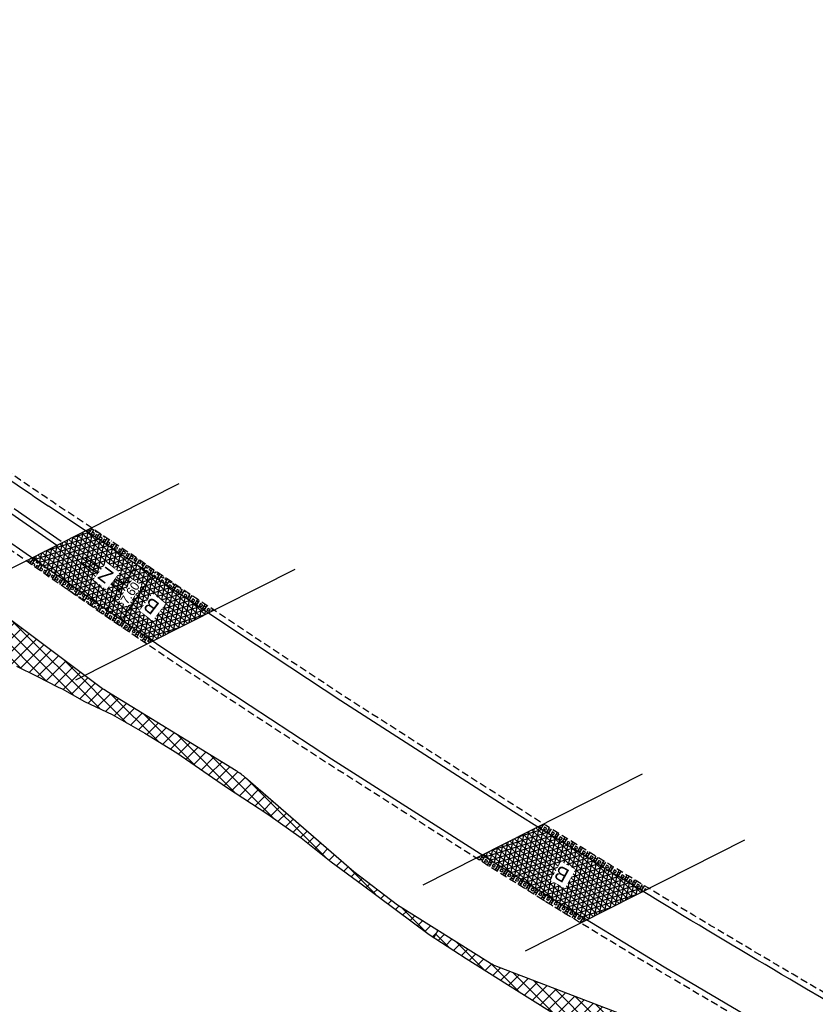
# Model space of a CAD drawing. Header units: metres. Extents: x 121793 to 127505, y 451003 to 453667.
# Tile 29 of 40: x 122279 to 122391, y 452458 to 452596. Entities that reach past the tile are written whole.
import ezdxf

# ---------------------------------------------------------------- set-up
doc = ezdxf.new("R2010")
doc.units = ezdxf.units.M
doc.header["$LTSCALE"] = 4
for name, pattern in [('DASHED2', [0.375, 0.25, -0.125]), ('ONTWERPAS', [3, 2, -0.5, 0, -0.5]), ('STIPPELFIJN', [0.375, 0.25, -0.125])]:
    doc.linetypes.add(name, pattern=pattern)
for name, color, linetype in [('A-NW-SCHEIDING-LIJN', 2, 'DASHED2'), ('WEG-AS-ONTWERP', 2, 'ONTWERPAS'), ('WEG-NW-ARCERING18', 1, 'Continuous'), ('WEG-NW-BERMVERHARDING', 1, 'Continuous'), ('WEG-NW-ONTGRAVEN WATERCOMPENSATIE', 1, 'Continuous'), ('WEG-NW-ONTGRAVEN WATERCOMPENSATIE KANT', 3, 'Continuous'), ('WEG-NW-VERHARDEBERM', 42, 'STIPPELFIJN'), ('WEG-NW-VERHARDING', 42, 'Continuous'), ('WEG-NW-VERHARDINGSTYPE', 2, 'Continuous'), ('WEG-XX-BEMATING25', 7, 'Continuous'), ('WEG-XX-HULPLIJNEN', 40, 'Continuous')]:
    doc.layers.add(name, color=color, linetype=linetype)
doc.styles.add('ontwerpbestand sloot WK$0$50MM-500', font='provutr.shx', dxfattribs={"height": 2.5})
doc.styles.add('ontwerpbestand sloot WK$0$DIMENSIE', font='provutr.shx')
doc.dimstyles.new('ontwerpbestand sloot WK$0$WVV500', dxfattribs={"dimtxt": 1.25, "dimasz": 1, "dimexe": 0, "dimexo": 2, "dimgap": 0.5, "dimtad": 1, "dimzin": 0, "dimdsep": 46, "dimtxsty": 'ontwerpbestand sloot WK$0$DIMENSIE', "dimcen": 0, "dimdle": 1.25, "dimclrd": 256, "dimclre": 256, "dimclrt": 256, "dimaunit": 2, "dimadec": 0, "dimazin": 0, "dimtfac": 1, "dimtdec": 3, "dimtix": 1, "dimtmove": 2, "dimatfit": 3, "dimfxl": 0, "dimtolj": 1, "dimtzin": 0, "dimarcsym": 0})

# ---------------------------------------------------------------- blocks, each defined once
blk = doc.blocks.new('*D115')
at = {"layer": 'Defpoints', "color": 0, "linetype": 'Continuous', "transparency": 16777216}
for p in [(122295.75, 452519.29), (122297.89, 452517.86), (122291.54, 452512.99)]:
    blk.add_point(p, dxfattribs=at)
at = {"layer": 'WEG-XX-BEMATING25', "linetype": 'Continuous', "lineweight": -2, "transparency": 16777216}
for p, q in [((122297.41, 452518.18), (122297.89, 452517.86)), ((122294.24, 452512.39), (122297.33, 452517.03)), ((122293.21, 452511.88), (122293.68, 452511.56))]:
    blk.add_line(p, q, dxfattribs=at)
at = {"layer": 'WEG-XX-BEMATING25', "linetype": 'Continuous', "transparency": 16777216}
for points in [[(122297.2, 452517.12), (122297.47, 452516.94), (122297.89, 452517.86)], [(122294.1, 452512.49), (122294.38, 452512.3), (122293.68, 452511.56)]]:
    blk.add_solid(points, dxfattribs=at)
at = {"layer": 'WEG-XX-BEMATING25', "linetype": 'Continuous', "transparency": 16777216, "insert": (122294.82, 452515.36), "char_height": 1.25, "attachment_point": 5, "rotation": 56.2764, "style": 'ontwerpbestand sloot WK$0$DIMENSIE', "bg_fill": 3, "box_fill_scale": 1.1, "bg_fill_color": 256, "bg_fill_true_color": 13158600, "bg_fill_transparency": 0}
blk.add_mtext('\\A1;7.60', dxfattribs=at)

msp = doc.modelspace()

# ---------------------------------------------------------------- hatches: boundary and pattern name
at = {"layer": 'WEG-NW-ARCERING18'}
h = msp.add_hatch(dxfattribs=at)
h.set_pattern_fill('NET3', color=256, scale=0.2, angle=-102.32055, style=0)
h.set_pattern_definition([(257.6794, (122281.0749, 452508.63294), (0.620375, -0.135497), []), (317.6794, (122281.0749, 452508.63294), (0.427531, 0.469512), []), (17.6794, (122281.0749, 452508.63294), (-0.192844, 0.605009), [])])
h.paths.add_polyline_path([(122297.706, 452517.895), (122295.748, 452519.292), (122288.579, 452524.078), (122281.075, 452520.285), (122291.543, 452512.992), (122293.214, 452511.843), (122297.97, 452508.633), (122305.721, 452512.55)])
h = msp.add_hatch(dxfattribs=at)
h.set_pattern_fill('NET3', color=256, scale=0.2, angle=-102.32055, style=0)
h.set_pattern_definition([(257.6794, (122344.0258, 452469.64303), (0.620375, -0.135497), []), (317.6794, (122344.0258, 452469.64303), (0.427531, 0.469512), []), (17.6794, (122344.0258, 452469.64303), (-0.192844, 0.60501), [])])
h.paths.add_polyline_path([(122352.573, 452482.14), (122351.784, 452482.641), (122344.026, 452478.72), (122345.324, 452477.892), (122353.599, 452472.711), (122358.634, 452469.643), (122366.506, 452473.621, -0.0020901)])
at = {"layer": 'WEG-NW-BERMVERHARDING'}
h = msp.add_hatch(dxfattribs=at)
h.set_pattern_fill('BOX', color=256, scale=0.05, angle=148.50565, style=0)
h.set_pattern_definition([(238.5056, (122288.5788, 452512.5503), (1.08292, -0.66347), []), (238.5056, (122288.3081, 452512.7161), (1.08292, -0.66347), []), (148.5056, (122288.5788, 452512.5503), (-0.66347, -1.08292), [-0.3175, 0.3175]), (148.5056, (122288.413, 452512.2795), (-0.66347, -1.08292), [-0.3175, 0.3175]), (148.5056, (122288.2471, 452512.0088), (-0.66347, -1.08292), [0.3175, -0.3175]), (148.5056, (122288.0812, 452511.7381), (-0.66347, -1.08292), [0.3175, -0.3175]), (238.5056, (122288.0374, 452512.882), (1.08292, -0.66347), [0.3175, -0.3175]), (238.5056, (122287.7666, 452513.0479), (1.08292, -0.66347), [0.3175, -0.3175])])
h.paths.add_polyline_path([(122296.202, 452519.951), (122296.053, 452520.05), (122295.616, 452519.38), (122295.748, 452519.292), (122297.706, 452517.895), (122305.721, 452512.55), (122306.541, 452512.965), (122298.16, 452518.554)])
h.paths.add_polyline_path([(122289.399, 452524.492), (122288.579, 452524.078), (122295.616, 452519.38), (122296.053, 452520.05)])
h = msp.add_hatch(dxfattribs=at)
h.set_pattern_fill('BOX', color=256, scale=0.05, angle=148.50565, style=0)
h.set_pattern_definition([(238.5056, (122280.2638, 452508.2197), (1.08292, -0.66347), []), (238.5056, (122279.9931, 452508.3855), (1.08292, -0.66347), []), (148.5056, (122280.2638, 452508.2197), (-0.66347, -1.08292), [-0.3175, 0.3175]), (148.5056, (122280.098, 452507.949), (-0.66347, -1.08292), [-0.3175, 0.3175]), (148.5056, (122279.9321, 452507.6782), (-0.66347, -1.08292), [0.3175, -0.3175]), (148.5056, (122279.7662, 452507.4075), (-0.66347, -1.08292), [0.3175, -0.3175]), (238.5056, (122279.7224, 452508.5514), (1.08292, -0.66347), [0.3175, -0.3175]), (238.5056, (122279.4516, 452508.7173), (1.08292, -0.66347), [0.3175, -0.3175])])
h.paths.add_polyline_path([(122281.075, 452520.285), (122280.264, 452519.875), (122291.087, 452512.334), (122292.763, 452511.182), (122297.152, 452508.22), (122297.97, 452508.633), (122293.214, 452511.843), (122291.543, 452512.992)])
h = msp.add_hatch(dxfattribs=at)
h.set_pattern_fill('BOX', color=256, scale=0.05, angle=148.505647, style=0)
h.paths.add_polyline_path([(122352.997, 452482.819), (122352.615, 452483.061), (122351.784, 452482.641), (122352.573, 452482.14, 0.0020901), (122366.506, 452473.621), (122367.348, 452474.047, -0.0021534)])
h = msp.add_hatch(dxfattribs=at)
h.set_pattern_fill('BOX', color=256, scale=0.05, angle=148.50565, style=0)
h.set_pattern_definition([(238.506, (122343.1957, 452469.2183), (1.08292, -0.66347), []), (238.506, (122342.925, 452469.3842), (1.08292, -0.66347), []), (148.506, (122343.1957, 452469.2183), (-0.66347, -1.08292), [-0.3175, 0.3175]), (148.506, (122343.0298, 452468.9476), (-0.66347, -1.08292), [-0.3175, 0.3175]), (148.506, (122342.864, 452468.6768), (-0.66347, -1.08292), [0.3175, -0.3175]), (148.506, (122342.6981, 452468.4061), (-0.66347, -1.08292), [0.3175, -0.3175]), (238.506, (122342.6542, 452469.55), (1.08292, -0.66347), [0.3175, -0.3175]), (238.506, (122342.3835, 452469.7159), (1.08292, -0.66347), [0.3175, -0.3175])])
h.paths.add_polyline_path([(122345.324, 452477.892), (122344.026, 452478.72), (122343.196, 452478.3), (122344.897, 452477.216), (122353.179, 452472.03), (122357.794, 452469.218), (122358.634, 452469.643), (122353.599, 452472.711)])
at = {"layer": 'WEG-NW-ONTGRAVEN WATERCOMPENSATIE'}
h = msp.add_hatch(dxfattribs=at)
h.set_pattern_fill('ANSI37', color=256, scale=0.4)
h.set_pattern_definition([(45, (122337.2539, 452392.5069), (-0.898026, 0.898026), []), (135, (122337.2539, 452392.5069), (-0.898026, -0.898026), [])])
h.paths.add_polyline_path([(122371.09, 452452.471, 0.0716837), (122364.858, 452455.94), (122346.082, 452463.113, -0.0488313), (122345.21, 452463.548), (122337.924, 452468.116), (122337.254, 452467.167), (122341.8, 452464.23), (122349.23, 452459.58), (122355.34, 452455.74), (122362.57, 452451.11), (122370.98, 452446.34), (122381.08, 452440.03), (122389.01, 452435.1), (122395.52, 452430.86), (122403.79, 452425.69), (122412.01, 452420.96), (122418.07, 452417.34), (122424.48, 452413.42), (122429.72, 452410.34), (122435.7, 452406.99), (122442.16, 452403.33), (122449.09, 452399.5), (122453.3, 452397.26), (122462.528, 452392.507), (122448.838, 452407.987, 0.1173026), (122445.053, 452410.651), (122429.108, 452417.013, -0.0651136), (122423.448, 452420.176), (122409.583, 452430.493, 0.0621963), (122407.427, 452431.714), (122390.612, 452438.651, -0.0650606), (122384.993, 452441.877)])

# ---------------------------------------------------------------- linework, layer by layer
at = {"layer": 'A-NW-SCHEIDING-LIJN'}
msp.add_line((122291.543, 452512.992), (122295.748, 452519.292), dxfattribs=at)
at = {"layer": 'WEG-AS-ONTWERP'}
for points in [[(122199.668, 452595.559), (122207.05, 452586.707, 0.0597068), (122241.663, 452554.038), (122268.664, 452534.05), (122293.926, 452516.55)], [(122196.708, 452593.02), (122203.627, 452584.722, 0.0597068), (122220.933, 452568.388), (122268.195, 452533.402), (122293.47, 452515.892)]]:
    msp.add_lwpolyline(points, format="xyb", dxfattribs=at)
at = {"layer": 'WEG-NW-ONTGRAVEN WATERCOMPENSATIE KANT', "flags": 128}
msp.add_lwpolyline([(122337.862, 452468.155), (122337.271, 452467.156)], dxfattribs=at)
at = {"layer": 'WEG-NW-VERHARDEBERM', "flags": 128}
for points in [[(122602.28, 452383.594), (122602.249, 452382.795), (122599.265, 452382.912), (122596.413, 452383.035), (122588.549, 452383.427), (122580.686, 452383.898), (122574.394, 452384.363), (122568.107, 452384.901), (122564.675, 452385.252), (122561.249, 452385.675), (122557.837, 452386.171), (122533.075, 452390.106), (122529.292, 452390.786, -0.0125882), (122514.98, 452393.997, -0.0318298), (122477.129, 452406.182, -0.0093342), (122457.919, 452414.406), (122451.66, 452417.277), (122445.444, 452420.245), (122436.607, 452424.594), (122429.915, 452427.942), (122423.259, 452431.374), (122417.21, 452434.662), (122393.433, 452448.077), (122385.123, 452452.857), (122369.088, 452462.336), (122353.179, 452472.03), (122344.897, 452477.216), (122322.563, 452491.454), (122311.155, 452498.905), (122299.799, 452506.433), (122292.763, 452511.182), (122291.087, 452512.334), (122265.746, 452529.99, -0.0107703), (122243.481, 452546.625), (122218.508, 452565.111, -0.0534901), (122201.122, 452580.354), (122201.711, 452580.896)], [(122616.306, 452391.759), (122616.284, 452392.559), (122606.646, 452392.293), (122604.473, 452392.233), (122600.831, 452392.231), (122597.45, 452392.229), (122589.459, 452392.587), (122581.462, 452393.045), (122575.268, 452393.483), (122569.077, 452393.996, -0.0165112), (122559.023, 452395.226), (122534.79, 452399.074), (122531.063, 452399.744, -0.0332239), (122493.631, 452409.761, -0.0181173), (122476.329, 452416.271, -0.0102284), (122455.69, 452425.408, -0.0085463), (122427.225, 452439.614), (122420.92, 452443.035), (122398.207, 452455.819), (122393.994, 452458.219), (122389.802, 452460.659, -0.0055008), (122352.997, 452482.819), (122348.852, 452485.448), (122324.712, 452500.953), (122312.917, 452508.713), (122298.16, 452518.554), (122296.202, 452519.951), (122283.858, 452528.191, -0.0067153), (122276.128, 452533.502), (122256.654, 452547.917), (122254.537, 452550.253), (122253.944, 452549.716)]]:
    msp.add_lwpolyline(points, format="xyb", dxfattribs=at)
at = {"layer": 'WEG-NW-VERHARDING'}
for p, q in [((122291.543, 452512.992), (122266.204, 452530.646)), ((122295.748, 452519.292), (122283.414, 452527.525))]:
    msp.add_line(p, q, dxfattribs=at)
msp.add_lwpolyline([(122600.831, 452391.431), (122597.432, 452391.429), (122589.419, 452391.788), (122581.411, 452392.247), (122575.207, 452392.686), (122569.009, 452393.199, -0.0165169), (122558.899, 452394.436), (122534.656, 452398.286), (122530.915, 452398.958, -0.0332283), (122493.375, 452409.003, -0.0181156), (122476.02, 452415.533, -0.0102299), (122455.348, 452424.685, -0.008549), (122426.849, 452438.908), (122420.533, 452442.335), (122397.813, 452455.123), (122393.594, 452457.526), (122389.398, 452459.968, -0.0055016), (122352.573, 452482.14), (122348.422, 452484.774), (122324.276, 452500.282), (122312.475, 452508.046), (122297.706, 452517.895), (122295.748, 452519.292)], format="xyb", dxfattribs=at)
msp.add_lwpolyline([(122385.526, 452453.548), (122369.5, 452463.022), (122353.599, 452472.711), (122345.324, 452477.892), (122322.997, 452492.126), (122311.595, 452499.573), (122300.244, 452507.098), (122293.214, 452511.843), (122291.543, 452512.992)], dxfattribs=at)
msp.add_arc((122477.73, 452818.629), 350, 234.73593, 236.27636, dxfattribs=at)
at = {"layer": 'WEG-XX-HULPLIJNEN', "flags": 128}
for points in [[(122271.023, 452515.205), (122301.688, 452530.703)], [(122287.215, 452503.197), (122317.88, 452518.696)], [(122335.796, 452474.56), (122366.461, 452490.059)], [(122350.099, 452465.33), (122380.764, 452480.828)]]:
    msp.add_lwpolyline(points, dxfattribs=at)

# ---------------------------------------------------------------- next in the draw order: texts
at = {"layer": 'WEG-NW-VERHARDINGSTYPE', "char_height": 2, "width": 1.28013, "attachment_point": 1, "style": 'ontwerpbestand sloot WK$0$50MM-500', "bg_fill": 3, "box_fill_scale": 1.25, "bg_fill_color": 256, "bg_fill_transparency": 0}
for s, insert, rotation in [('C', (122291.421, 452516.549), 142.70251), ('B', (122297.861, 452512.204), 142.70251), ('B', (122355.428, 452474.748), 150.92086)]:
    msp.add_mtext(s, dxfattribs=dict(at, insert=insert, rotation=rotation))

# ---------------------------------------------------------------- next in the draw order: linework, layer by layer
at = {"layer": 'WEG-NW-ONTGRAVEN WATERCOMPENSATIE KANT', "flags": 128}
msp.add_lwpolyline([(122278.95, 452505.14), (122281.77, 452503.72), (122284.78, 452502.18), (122285.32, 452501.96), (122288.47, 452500.19), (122292.3, 452498.37), (122296.88, 452495.75), (122301.37, 452492.99), (122308.31, 452488.21), (122314.06, 452484.42), (122318.73, 452481.11), (122322.94, 452477.76), (122327.34, 452474.56), (122336.63, 452467.57), (122341.8, 452464.23), (122349.23, 452459.58), (122355.34, 452455.74)], dxfattribs=at)

# ---------------------------------------------------------------- next in the draw order: dimensions: what is measured, and where the dimension line sits
at = {"layer": 'WEG-XX-BEMATING25', "linetype": 'Continuous'}
dim = msp.add_aligned_dim(p1=(122291.543, 452512.992), p2=(122295.748, 452519.292), distance=-2.574, text='7.60', dimstyle='ontwerpbestand sloot WK$0$WVV500', override={"dimtfill": 1}, dxfattribs=at)
dim.commit()
dim.dimension.update_dxf_attribs({"geometry": '*D115', "text_midpoint": (122294.824, 452515.355)})

# ---------------------------------------------------------------- next in the draw order: texts
at = {"layer": 'WEG-NW-VERHARDINGSTYPE', "insert": (122291.421, 452516.549), "char_height": 2, "width": 1.28013, "attachment_point": 1, "rotation": 142.70251, "style": 'ontwerpbestand sloot WK$0$50MM-500', "bg_fill": 3, "box_fill_scale": 1.25, "bg_fill_color": 256, "bg_fill_transparency": 0}
msp.add_mtext('Z', dxfattribs=at)

# ---------------------------------------------------------------- next in the draw order: hatches: boundary and pattern name
at = {"layer": 'WEG-NW-ONTGRAVEN WATERCOMPENSATIE'}
h = msp.add_hatch(dxfattribs=at)
h.set_pattern_fill('ANSI37', color=256, scale=0.4)
h.set_pattern_definition([(45, (122238.1953, 452467.1558), (-0.898026, 0.898026), []), (135, (122238.1953, 452467.1558), (-0.898026, -0.898026), [])])
edge = h.paths.add_edge_path()
edge.add_line((122226.073, 452529.562), (122225.716, 452528.773))
edge.add_line((122225.716, 452528.773), (122244.72, 452520.15))
edge.add_line((122244.72, 452520.15), (122248.86, 452518.3))
edge.add_line((122248.86, 452518.3), (122253.28, 452516.37))
edge.add_line((122253.28, 452516.37), (122257.03, 452514.84))
edge.add_line((122257.03, 452514.84), (122257.531, 452514.616))
edge.add_line((122257.531, 452514.616), (122260.97, 452513.08))
edge.add_line((122260.97, 452513.08), (122266.98, 452510.69))
edge.add_line((122266.98, 452510.69), (122271.88, 452508.17))
edge.add_line((122271.88, 452508.17), (122275.99, 452506.54))
edge.add_line((122275.99, 452506.54), (122278.95, 452505.14))
edge.add_line((122278.95, 452505.14), (122281.77, 452503.72))
edge.add_line((122281.77, 452503.72), (122284.78, 452502.18))
edge.add_line((122284.78, 452502.18), (122285.32, 452501.96))
edge.add_line((122285.32, 452501.96), (122288.47, 452500.19))
edge.add_line((122288.47, 452500.19), (122292.3, 452498.37))
edge.add_line((122292.3, 452498.37), (122296.88, 452495.75))
edge.add_line((122296.88, 452495.75), (122301.37, 452492.99))
edge.add_line((122301.37, 452492.99), (122308.31, 452488.21))
edge.add_line((122308.31, 452488.21), (122314.06, 452484.42))
edge.add_line((122314.06, 452484.42), (122318.73, 452481.11))
edge.add_line((122318.73, 452481.11), (122322.94, 452477.76))
edge.add_line((122322.94, 452477.76), (122327.34, 452474.56))
edge.add_line((122327.34, 452474.56), (122336.63, 452467.57))
edge.add_line((122336.63, 452467.57), (122337.271, 452467.156))
edge.add_line((122337.271, 452467.156), (122337.862, 452468.155))
edge.add_line((122337.862, 452468.155), (122332.222, 452471.692))
edge.add_line((122332.222, 452471.692), (122326.116, 452476.375))
edge.add_line((122326.116, 452476.375), (122310.974, 452489.514))
edge.add_arc((122304.42, 452481.961), 10, 49.05105, 58.44854)
edge.add_line((122309.653, 452490.482), (122291.555, 452501.595))
edge.add_arc((122296.788, 452510.117), 10, 233.19949, 238.44854, ccw=False)
edge.add_line((122290.798, 452502.109), (122277.15, 452512.32))
edge.add_arc((122271.159, 452504.312), 10, 53.19949, 83.66134)
edge.add_line((122272.263, 452514.251), (122263.945, 452515.175))
edge.add_arc((122265.049, 452525.114), 10, 246.49567, 263.66134, ccw=False)
edge.add_line((122261.061, 452515.944), (122250.636, 452520.477))
edge.add_arc((122329.821, 452739.672), 233.059, 247.79603, 250.13762, ccw=False)
edge.add_line((122241.747, 452523.896), (122226.073, 452529.562))

# ---------------------------------------------------------------- next in the draw order: linework, layer by layer
at = {"layer": 'WEG-NW-ONTGRAVEN WATERCOMPENSATIE KANT', "flags": 128}
msp.add_lwpolyline([(122364.858, 452455.94), (122346.082, 452463.113, -0.0488313), (122345.21, 452463.548), (122332.222, 452471.692), (122326.116, 452476.375), (122310.974, 452489.514, 0.0410273), (122309.653, 452490.482), (122291.555, 452501.595, -0.0229073), (122290.798, 452502.109), (122277.15, 452512.32, 0.1337032), (122272.263, 452514.251), (122263.945, 452515.175, -0.0750398), (122261.061, 452515.944), (122250.636, 452520.477, -0.4845891), (122248.633, 452528.066), (122250.093, 452530.009, 0.4142136), (122249.497, 452534.21), (122224.227, 452553.198), (122221.121, 452551.637), (122221.121, 452551.637, -0.2853596), (122223.223, 452551.45), (122245.897, 452534.413, -0.4142136), (122246.493, 452530.212), (122241.694, 452523.826)], format="xyb", dxfattribs=at)

doc.saveas('drawing.dxf')
